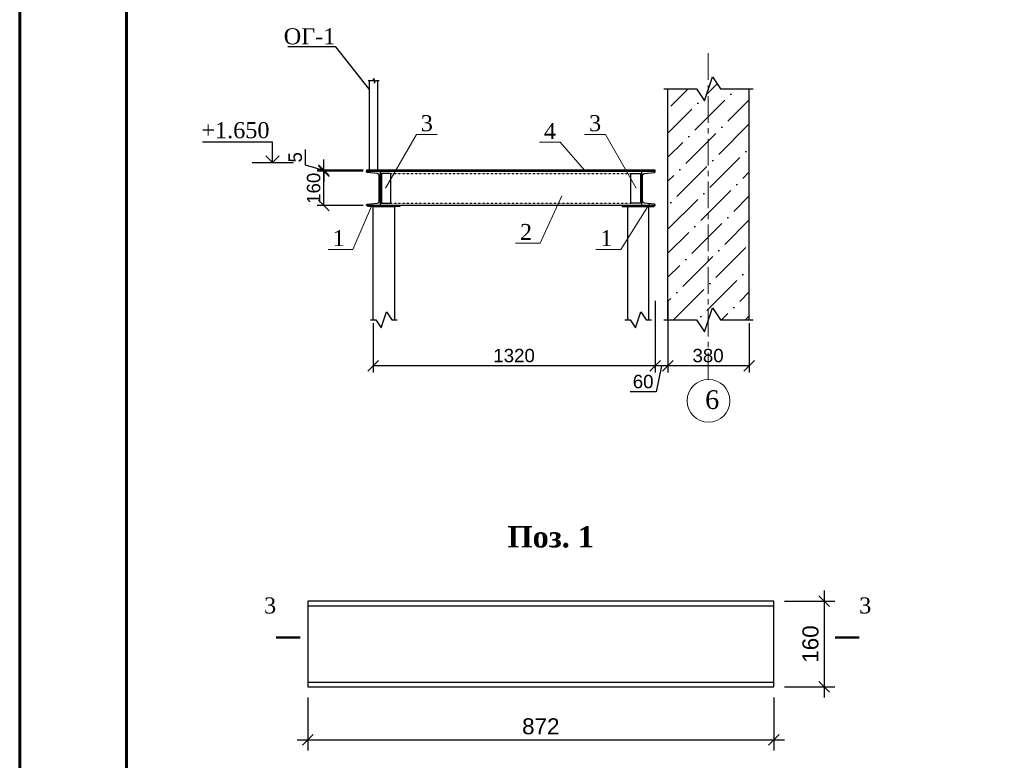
# Model space of a CAD drawing. Header units: millimetres. Extents: x 2063114 to 14983986, y -126020516 to 213791.
# Tile 132 of 256: x 2320392 to 2338818, y -1566533 to -1552682. Entities that reach past the tile are written whole.
import ezdxf
from ezdxf.enums import TextEntityAlignment as Align

# ---------------------------------------------------------------- set-up
doc = ezdxf.new("R2010")
doc.units = ezdxf.units.MM
doc.linetypes.add('ACAD_ISO03W100', pattern=[30, 12, -18])
doc.linetypes.add('CENTERX2', pattern=[4, 2.5, -0.5, 0.5, -0.5])
doc.layers.get('Defpoints').update_dxf_attribs({"color": 6, "lineweight": 35})
for name, color, linetype, lineweight in [('0_Ном._пера__7', 7, 'Continuous', 30), ('АСО-оси', 24, 'CENTERX2', 20), ('Текст', 7, 'Continuous', 15), ('Фундаменты', 252, 'Continuous', 25)]:
    doc.layers.add(name, color=color, linetype=linetype, lineweight=lineweight)
doc.layers.add('_print', color=6, linetype='Continuous', lineweight=60, plot=False)
doc.styles.get("Standard").update_dxf_attribs({"font": 'arial.ttf'})
doc.styles.add('TIMES', font='times.ttf')
doc.styles.add('Times New Roman', font='times.ttf')
doc.styles.add('СГЕНЕРИР_СТИЛЬ_2', font='timesbd.ttf')
doc.dimstyles.new('10', dxfattribs={"dimtxt": 300, "dimasz": 200, "dimexe": 200, "dimexo": 200, "dimgap": 100, "dimtad": 1, "dimlfac": 0.1, "dimtxsty": 'Standard', "dimblk": 'OBLIQUE', "dimcen": 200, "dimdle": 200, "dimclrd": 256, "dimclre": 256, "dimclrt": 256, "dimadec": 0, "dimazin": 0, "dimtfac": 1, "dimtmove": 0, "dimatfit": 3, "dimldrblk": 'OBLIQUE', "dimfxl": 1, "dimlwd": -1, "dimlwe": -1, "dimarcsym": 0})
doc.dimstyles.new('25', dxfattribs={"dimscale": 100, "dimtxt": 2.5, "dimasz": 2, "dimexe": 1.25, "dimexo": 0.625, "dimtad": 1, "dimdec": 0, "dimlfac": 0.25, "dimtxsty": 'Standard', "dimblk": 'OBLIQUE', "dimcen": 2, "dimdle": 0.008, "dimclrd": 256, "dimclre": 256, "dimclrt": 256, "dimadec": 0, "dimazin": 0, "dimtfac": 1, "dimtdec": 0, "dimtmove": 1, "dimatfit": 2, "dimfxl": 1.25, "dimarcsym": 0})

# ---------------------------------------------------------------- blocks, each defined once
blk = doc.blocks.new('_Oblique')
at = {"color": 0, "linetype": 'ByBlock', "lineweight": -2}
blk.add_line((-0.5, -0.5), (0.5, 0.5), dxfattribs=at)
blk = doc.blocks.new('*D1066')
at = {"transparency": 16777216}
for p, q in [((2325784, -1565359), (2325784, -1566352)), ((2334504, -1565359), (2334504, -1566352)), ((2325584, -1566152), (2334704, -1566152))]:
    blk.add_line(p, q, dxfattribs=at)
at = {"layer": 'Defpoints', "color": 0, "lineweight": 30, "transparency": 16777216}
for p in [(2325784, -1565159), (2334504, -1565159), (2334504, -1566152)]:
    blk.add_point(p, dxfattribs=at)
at = {"transparency": 16777216, "xscale": 200, "yscale": 200, "zscale": 200, "rotation": 180}
blk.add_blockref('_Oblique', (2325784, -1566152), dxfattribs=at)
at = {"transparency": 16777216, "xscale": 200, "yscale": 200, "zscale": 200}
blk.add_blockref('_Oblique', (2334504, -1566152), dxfattribs=at)
at = {"transparency": 16777216, "insert": (2330144, -1565899), "char_height": 300, "attachment_point": 5}
blk.add_mtext('872', dxfattribs=at)
blk = doc.blocks.new('*D1067')
at = {"transparency": 16777216}
for p, q in [((2335444, -1563359), (2335444, -1565359)), ((2334704, -1563559), (2335644, -1563559)), ((2334704, -1565159), (2335644, -1565159))]:
    blk.add_line(p, q, dxfattribs=at)
at = {"layer": 'Defpoints', "color": 0, "lineweight": 30, "transparency": 16777216}
for p in [(2334504, -1563559), (2334504, -1565159), (2335444, -1565159)]:
    blk.add_point(p, dxfattribs=at)
at = {"transparency": 16777216, "xscale": 200, "yscale": 200, "zscale": 200}
for p, rotation in [((2335444, -1563559), 90), ((2335444, -1565159), 270)]:
    blk.add_blockref('_Oblique', p, dxfattribs=dict(at, rotation=rotation))
at = {"transparency": 16777216, "insert": (2335191, -1564359), "char_height": 300, "attachment_point": 5, "rotation": 90}
blk.add_mtext('160', dxfattribs=at)
blk = doc.blocks.new('*D847')
at = {"layer": 'Defpoints', "color": 0, "linetype": 'Continuous', "lineweight": 30, "transparency": 16777216}
for p in [(2326084, -1555495), (2326884, -1555495), (2326884, -1555515)]:
    blk.add_point(p, dxfattribs=at)
at = {"layer": 'Текст', "linetype": 'Continuous', "lineweight": -2, "transparency": 16777216}
for p, q in [((2325738, -1555402), (2325738, -1555111)), ((2326084, -1555495), (2326084, -1555295)), ((2326084, -1555505), (2325738, -1555402)), ((2326821, -1555495), (2325959, -1555495)), ((2326821, -1555515), (2325959, -1555515)), ((2326084, -1555515), (2326084, -1555495)), ((2326084, -1555515), (2326084, -1555495)), ((2326084, -1555515), (2326084, -1555715))]:
    blk.add_line(p, q, dxfattribs=at)
at = {"layer": 'Текст', "linetype": 'Continuous', "lineweight": -2, "transparency": 16777216, "xscale": 200, "yscale": 200, "zscale": 200}
for p, rotation in [((2326084, -1555495), 270), ((2326084, -1555515), 90)]:
    blk.add_blockref('_Oblique', p, dxfattribs=dict(at, rotation=rotation))
at = {"layer": 'Текст', "linetype": 'Continuous', "transparency": 16777216, "insert": (2325549, -1555256), "char_height": 250, "attachment_point": 5, "rotation": 90}
blk.add_mtext('5', dxfattribs=at)
blk = doc.blocks.new('*D849')
at = {"layer": 'Defpoints', "color": 0, "linetype": 'Continuous', "lineweight": 30, "transparency": 16777216}
for p in [(2332284, -1557875), (2332524, -1557875), (2332284, -1559155)]:
    blk.add_point(p, dxfattribs=at)
at = {"layer": 'Текст', "linetype": 'Continuous', "lineweight": -2, "transparency": 16777216}
for p, q in [((2332284, -1557937), (2332284, -1559280)), ((2332524, -1557937), (2332524, -1559280)), ((2332525, -1559155), (2332283, -1559155)), ((2332404, -1559155), (2332301, -1559642)), ((2332301, -1559642), (2331817, -1559642))]:
    blk.add_line(p, q, dxfattribs=at)
at = {"layer": 'Текст', "linetype": 'Continuous', "lineweight": -2, "transparency": 16777216, "xscale": 200, "yscale": 200, "zscale": 200, "rotation": 180}
blk.add_blockref('_Oblique', (2332284, -1559155), dxfattribs=at)
at = {"layer": 'Текст', "linetype": 'Continuous', "lineweight": -2, "transparency": 16777216, "xscale": 200, "yscale": 200, "zscale": 200}
blk.add_blockref('_Oblique', (2332524, -1559155), dxfattribs=at)
at = {"layer": 'Текст', "linetype": 'Continuous', "transparency": 16777216, "insert": (2332059, -1559451), "char_height": 250, "attachment_point": 5}
blk.add_mtext('60', dxfattribs=at)
blk = doc.blocks.new('*D850')
at = {"layer": 'Defpoints', "color": 0, "linetype": 'Continuous', "lineweight": 30, "transparency": 16777216}
for p in [(2326084, -1555515), (2326884, -1555515), (2326884, -1556155)]:
    blk.add_point(p, dxfattribs=at)
at = {"layer": 'Текст', "linetype": 'Continuous', "lineweight": -2, "transparency": 16777216}
for p, q in [((2326821, -1555515), (2325959, -1555515)), ((2326084, -1556156), (2326084, -1555515)), ((2326821, -1556155), (2325959, -1556155))]:
    blk.add_line(p, q, dxfattribs=at)
at = {"layer": 'Текст', "linetype": 'Continuous', "lineweight": -2, "transparency": 16777216, "xscale": 200, "yscale": 200, "zscale": 200}
for p, rotation in [((2326084, -1555515), 90), ((2326084, -1556155), 270)]:
    blk.add_blockref('_Oblique', p, dxfattribs=dict(at, rotation=rotation))
at = {"layer": 'Текст', "linetype": 'Continuous', "transparency": 16777216, "insert": (2325894, -1555835), "char_height": 250, "attachment_point": 5, "rotation": 90}
blk.add_mtext('160', dxfattribs=at)
blk = doc.blocks.new('_Open90')
at = {"color": 0, "linetype": 'ByBlock', "lineweight": -2}
for p, q in [((0, 0), (-1, 0)), ((-0.5, 0.5), (0, 0)), ((0, 0), (-0.5, -0.5))]:
    blk.add_line(p, q, dxfattribs=at)
blk = doc.blocks.new('*D851')
at = {"layer": 'Defpoints', "color": 0, "linetype": 'Continuous', "lineweight": 30, "transparency": 16777216}
for p in [(2332284, -1557875), (2327004, -1558293), (2327004, -1559155)]:
    blk.add_point(p, dxfattribs=at)
at = {"layer": 'Текст', "linetype": 'Continuous', "lineweight": -2, "transparency": 16777216}
for p, q in [((2332284, -1557937), (2332284, -1559280)), ((2327004, -1558356), (2327004, -1559280)), ((2332285, -1559155), (2327003, -1559155))]:
    blk.add_line(p, q, dxfattribs=at)
at = {"layer": 'Текст', "linetype": 'Continuous', "lineweight": -2, "transparency": 16777216, "xscale": 200, "yscale": 200, "zscale": 200, "rotation": 180}
blk.add_blockref('_Oblique', (2327004, -1559155), dxfattribs=at)
at = {"layer": 'Текст', "linetype": 'Continuous', "lineweight": -2, "transparency": 16777216, "xscale": 200, "yscale": 200, "zscale": 200}
blk.add_blockref('_Oblique', (2332284, -1559155), dxfattribs=at)
at = {"layer": 'Текст', "linetype": 'Continuous', "transparency": 16777216, "insert": (2329644, -1558965), "char_height": 250, "attachment_point": 5}
blk.add_mtext('1320', dxfattribs=at)
blk = doc.blocks.new('*U106')
at = {"color": 0, "linetype": 'ByBlock', "lineweight": -2, "ltscale": 100}
blk.add_lwpolyline([(0, 0), (64, 0), (64, 2.3, 0.385314), (60.8, 5.8), (12.7, 10.6, -0.385314), (5, 19), (5, 141, -0.385314), (12.7, 149.4), (60.8, 154.2, 0.385314), (64, 157.7), (64, 160), (0, 160)], format="xyb", close=True, dxfattribs=at)
blk = doc.blocks.new('*D852')
at = {"layer": 'Defpoints', "color": 0, "linetype": 'Continuous', "lineweight": 30, "transparency": 16777216}
for p in [(2332524, -1558293), (2334044, -1558293), (2332524, -1559155)]:
    blk.add_point(p, dxfattribs=at)
at = {"layer": 'Текст', "linetype": 'Continuous', "lineweight": -2, "transparency": 16777216}
for p, q in [((2332524, -1558356), (2332524, -1559280)), ((2334044, -1558356), (2334044, -1559280)), ((2334045, -1559155), (2332523, -1559155))]:
    blk.add_line(p, q, dxfattribs=at)
at = {"layer": 'Текст', "linetype": 'Continuous', "lineweight": -2, "transparency": 16777216, "xscale": 200, "yscale": 200, "zscale": 200, "rotation": 180}
blk.add_blockref('_Oblique', (2332524, -1559155), dxfattribs=at)
at = {"layer": 'Текст', "linetype": 'Continuous', "lineweight": -2, "transparency": 16777216, "xscale": 200, "yscale": 200, "zscale": 200}
blk.add_blockref('_Oblique', (2334044, -1559155), dxfattribs=at)
at = {"layer": 'Текст', "linetype": 'Continuous', "transparency": 16777216, "insert": (2333274, -1558965), "char_height": 250, "attachment_point": 5}
blk.add_mtext('380', dxfattribs=at)
blk = doc.blocks.new('*U1590')
at = {"color": 0, "ltscale": 25}
blk.add_lwpolyline([(-59400, 42000), (0, 42000), (0, 0), (-59400, 0)], close=True, dxfattribs=at)
at = {"color": 0, "lineweight": 60, "ltscale": 25}
blk.add_lwpolyline([(-57400, 41500), (-500, 41500), (-500, 500), (-57400, 500)], close=True, dxfattribs=at)

msp = doc.modelspace()

# ---------------------------------------------------------------- hatches: boundary and pattern name
h = msp.add_hatch()
h.set_pattern_fill('ANSI36', color=253, scale=100)
h.set_pattern_definition([(45, (2582057.46, -1798284.67), (168.3798, 617.3926), [793.75, -158.75, 0, -158.75])])
h.paths.add_polyline_path([(2334043.98608, -1553973.90535), (2333508.98608, -1553973.90535), (2333358.98608, -1553748.90535), (2333208.98608, -1554198.90535), (2333058.98608, -1553973.90535), (2332523.98608, -1553973.90535), (2332523.98608, -1558293.45246), (2333058.98608, -1558293.45246), (2333208.98608, -1558518.45246), (2333358.98608, -1558068.45246), (2333508.98608, -1558293.45246), (2334043.98608, -1558293.45246)])
at = {"layer": 'Текст', "linetype": 'Continuous', "lineweight": 20}
h = msp.add_hatch(dxfattribs=at)
h.set_pattern_fill('ANSI31', scale=50)
h.set_pattern_definition([(45, (1710490.68, -1701096.85), (-112.2532, 112.2532), [])])
h.paths.add_polyline_path([(2332283.98608, -1555495.41438), (2332283.98608, -1555515.41438), (2326883.98608, -1555515.41438), (2326883.98608, -1555495.41438)])

# ---------------------------------------------------------------- linework, layer by layer
for p, q in [((2332523.98608, -1558293.45246), (2332523.98608, -1553973.90535)), ((2334043.98608, -1558293.45246), (2334043.98608, -1553973.90535))]:
    msp.add_line(p, q)
at = {"color": 7, "linetype": 'Continuous', "lineweight": 25, "ltscale": 150}
msp.add_line((2324739.63809, -1555355.37019), (2325510.86332, -1555355.37019), dxfattribs=at)
for points in [[(2332448.98608, -1553973.90535), (2333058.98608, -1553973.90535), (2333208.98608, -1554198.90535), (2333358.98608, -1553748.90535), (2333508.98608, -1553973.90535), (2334118.98608, -1553973.90535)], [(2327159.98608, -1555557.75269), (2327159.98608, -1556113.07606)], [(2332007.98608, -1555557.75269), (2332007.98608, -1556113.07606)], [(2327003.98608, -1558293.45246), (2327003.98608, -1556175.41438), (2327403.98608, -1556175.41438), (2327403.98608, -1558293.45246)], [(2332168.31062, -1558293.45246), (2332168.31062, -1556175.41438), (2331768.31062, -1556175.41438), (2331768.31062, -1558293.45246)], [(2332448.98608, -1558293.45246), (2333058.98608, -1558293.45246), (2333208.98608, -1558518.45246), (2333358.98608, -1558068.45246), (2333508.98608, -1558293.45246), (2334118.98608, -1558293.45246)], [(2326953.98608, -1558293.45246), (2327053.98608, -1558293.45246), (2327153.98608, -1558443.45246), (2327253.98608, -1558143.45246), (2327353.98608, -1558293.45246), (2327453.98608, -1558293.45246)], [(2331718.31062, -1558293.45246), (2331818.31062, -1558293.45246), (2331918.31062, -1558443.45246), (2332018.31062, -1558143.45246), (2332118.31062, -1558293.45246), (2332218.31062, -1558293.45246)], [(2325784.48338, -1563642.57331), (2334504.48338, -1563642.57331)], [(2325784.48338, -1565074.57331), (2334504.48338, -1565074.57331)]]:
    msp.add_lwpolyline(points)
at = {"color": 7, "linetype": 'ByBlock', "lineweight": 18}
for points in [[(2328204.18829, -1554828.32469), (2327814.94986, -1554828.32469), (2327239.98608, -1555835.41438)], [(2330963.78388, -1554828.32469), (2331353.0223, -1554828.32469), (2331927.98608, -1555835.41438)], [(2330118.91394, -1554973.40749), (2330508.15237, -1554973.40749), (2330958.90231, -1555495.41438)]]:
    msp.add_lwpolyline(points, dxfattribs=at)
at = {"color": 7, "linetype": 'Continuous', "lineweight": 25, "ltscale": 150}
msp.add_lwpolyline([(2325125.2507, -1555230.37019), (2325125.2507, -1554972.09057), (2323810.62203, -1554972.09057)], dxfattribs=at)
for points in [[(2327139.98608, -1555557.75269), (2327139.98608, -1556113.07606), (2327339.98608, -1556113.07606), (2327339.98608, -1555557.75269)], [(2332027.98608, -1555557.75269), (2332027.98608, -1556113.07606), (2331827.98608, -1556113.07606), (2331827.98608, -1555557.75269)]]:
    msp.add_lwpolyline(points, close=True)
at = {"color": 7, "linetype": 'ByBlock', "lineweight": 15, "ltscale": 50}
for points in [[(2329670.86086, -1556861.65326), (2330133.40497, -1556862.50108), (2330536.30796, -1555978.18683)], [(2326164.93835, -1556976.77638), (2326627.48247, -1556977.6242), (2326992.98112, -1556122.71487)], [(2331176.74302, -1556976.77638), (2331639.28713, -1556977.6242), (2332174.99105, -1556122.71487)]]:
    msp.add_lwpolyline(points, dxfattribs=at)
at = {"lineweight": 30}
for points in [[(2326903.98608, -1556155.41438), (2327503.98608, -1556155.41438), (2327503.98608, -1556175.41438), (2326903.98608, -1556175.41438)], [(2332268.31062, -1556155.41438), (2331668.31062, -1556155.41438), (2331668.31062, -1556175.41438), (2332268.31062, -1556175.41438)], [(2325784.48338, -1565158.57331), (2334504.48338, -1565158.57331), (2334504.48338, -1563558.57331), (2325784.48338, -1563558.57331)]]:
    msp.add_lwpolyline(points, close=True, dxfattribs=at)
for points in [[(2325641.33249, -1564236.89405, 45, 45, 0), (2325191.33249, -1564236.89405, 45, 45, 0), (2325341.33249, -1564236.89405, 0, 60, 0), (2325341.33249, -1563936.89405, 0, 0, 0), (2325341.33249, -1563486.89405, 0, 0, 0)], [(2335651.86193, -1564236.89405, 45, 45, 0), (2336101.86193, -1564236.89405, 45, 45, 0), (2335951.86193, -1564236.89405, 0, 60, 0), (2335951.86193, -1563936.89405, 0, 0, 0), (2335951.86193, -1563486.89405, 0, 0, 0)]]:
    msp.add_lwpolyline(points, format="xyseb")
at = {"color": 0, "linetype": 'ByBlock', "lineweight": 13}
msp.add_circle((2333283.98608, -1559809.37516), 400, dxfattribs=at)
at = {"layer": '_print', "ltscale": 100}
msp.add_lwpolyline([(2379792.08613, -1579001.43901), (2320392.08613, -1579001.43901), (2320392.08613, -1537001.43901), (2379792.08613, -1537001.43901)], close=True, dxfattribs=at)
at = {"layer": 'АСО-оси', "color": 1, "lineweight": 15, "ltscale": 200}
msp.add_line((2333274.09085, -1559409.49757), (2333274.09085, -1553308.03334), dxfattribs=at)
at = {"layer": 'Текст', "color": 7, "linetype": 'Continuous', "lineweight": 30}
for p, q in [((2332027.98608, -1555515.41438), (2327139.98608, -1555515.41438)), ((2332027.98608, -1556155.41438), (2327139.98608, -1556155.41438))]:
    msp.add_line(p, q, dxfattribs=at)
msp.add_lwpolyline([(2326883.98608, -1555515.41438), (2332283.98608, -1555515.41438), (2332283.98608, -1555495.41438), (2326883.98608, -1555495.41438)], close=True, dxfattribs=at)
at = {"layer": 'Фундаменты', "color": 0, "linetype": 'Continuous'}
for points in [[(2326936.98608, -1553984.3781), (2326308.28496, -1553191.34953), (2325407.5379, -1553191.34953)], [(2326912.22759, -1553817.92427), (2327004.28502, -1553817.92427), (2327019.86476, -1553782.10457), (2327030.71879, -1553867.07234), (2327048.80842, -1553818.26122), (2327118.45651, -1553818.26122)]]:
    msp.add_lwpolyline(points, dxfattribs=at)
at = {"layer": 'Фундаменты', "color": 0, "linetype": 'Continuous', "lineweight": 30}
msp.add_lwpolyline([(2327086.98608, -1553818.26122), (2327086.98608, -1555495.41438), (2326936.98608, -1555495.41438), (2326936.98608, -1553817.92427)], dxfattribs=at)
at = {"layer": 'Фундаменты', "color": 7, "linetype": 'ACAD_ISO03W100', "ltscale": 0.1}
for points in [[(2327339.98608, -1555557.75269), (2331827.98608, -1555557.75269)], [(2327339.98608, -1556113.07606), (2331827.98608, -1556113.07606)]]:
    msp.add_lwpolyline(points, dxfattribs=at)

# ---------------------------------------------------------------- block references
msp.add_blockref('*U1590', (2379792.08613, -1579001.43901))
at = {"color": 7, "linetype": 'Continuous', "lineweight": 25, "ltscale": 150, "xscale": -250, "yscale": 250, "zscale": 250, "rotation": 90}
msp.add_blockref('_Open90', (2325125.2507, -1555355.37019), dxfattribs=at)
at = {"layer": 'Текст', "color": 7, "linetype": 'Continuous', "lineweight": 30, "yscale": 4, "zscale": 4}
for p, xscale in [((2327139.98608, -1556155.41438), -4), ((2332027.98608, -1556155.41438), 4)]:
    msp.add_blockref('*U106', p, dxfattribs=dict(at, xscale=xscale))

# ---------------------------------------------------------------- texts
at = {"style": 'Times New Roman'}
msp.add_text('3', height=300, dxfattribs=at).set_placement((2325191.33249, -1563786.89405), align=Align.RIGHT)
msp.add_text('3', height=300, dxfattribs=at).set_placement((2336101.86193, -1563786.89405))
at = {"color": 0, "insert": (2333219.41581, -1559612.66821), "char_height": 350, "width": 259.6914203, "attachment_point": 1, "style": 'TIMES'}
msp.add_mtext('6', dxfattribs=at)
at = {"layer": '0_Ном._пера__7', "linetype": 'Continuous', "insert": (2330330.10998, -1562357.01075), "char_height": 400, "attachment_point": 5, "style": 'СГЕНЕРИР_СТИЛЬ_2'}
msp.add_mtext('Поз. 1', dxfattribs=at)
at = {"layer": 'Фундаменты', "color": 7, "linetype": 'Continuous', "lineweight": 30, "style": 'TIMES'}
msp.add_text('+1.650', height=300, dxfattribs=at).set_placement((2323792.01947, -1554897.9127))
at = {"layer": 'Фундаменты', "color": 7, "linetype": 'Continuous', "lineweight": 30, "char_height": 300, "attachment_point": 5, "style": 'TIMES'}
for s, insert in [('ОГ-1', (2325816.71395, -1552994.46477)), ('3', (2328010.92186, -1554618.90831)), ('3', (2331159.75587, -1554618.90831)), ('4', (2330314.88594, -1554763.9911)), ('1', (2326360.91035, -1556767.36)), ('2', (2329866.83286, -1556652.23688)), ('1', (2331372.71501, -1556767.36))]:
    msp.add_mtext(s, dxfattribs=dict(at, insert=insert))

# ---------------------------------------------------------------- dimensions: what is measured, and where the dimension line sits
dim = msp.add_linear_dim(base=(2335443.6973, -1565158.57331), p1=(2334504.48338, -1563558.57331), p2=(2334504.48338, -1565158.57331), angle=90, dimstyle='10')
dim.commit()
dim.dimension.update_dxf_attribs({"geometry": '*D1067', "text_midpoint": (2335190.52541, -1564358.57331)})
dim = msp.add_linear_dim(base=(2334504.48338, -1566151.80915), p1=(2325784.48338, -1565158.57331), p2=(2334504.48338, -1565158.57331), dimstyle='10')
dim.commit()
dim.dimension.update_dxf_attribs({"geometry": '*D1066', "text_midpoint": (2330144.48338, -1565898.63725)})
at = {"layer": 'Текст', "color": 0, "linetype": 'Continuous'}
dim = msp.add_linear_dim(base=(2326084.1046, -1555495.41438), p1=(2326883.98608, -1555515.41438), p2=(2326883.98608, -1555495.41438), angle=90, dimstyle='25', dxfattribs=at)
dim.commit()
dim.dimension.update_dxf_attribs({"geometry": '*D847', "text_midpoint": (2325548.5913, -1555339.14988)})
dim = msp.add_linear_dim(base=(2326084.1046, -1555515.41438), p1=(2326883.98608, -1556155.41438), p2=(2326883.98608, -1555515.41438), angle=90, dimstyle='25', dxfattribs=at)
dim.commit()
dim.dimension.update_dxf_attribs({"geometry": '*D850', "text_midpoint": (2326084.1046, -1555835.41438), "dimtype": 160})
dim = msp.add_linear_dim(base=(2327003.98608, -1559154.99769), p1=(2332283.98608, -1557874.96148), p2=(2327003.98608, -1558293.45246), dimstyle='25', dxfattribs=at)
dim.commit()
dim.dimension.update_dxf_attribs({"geometry": '*D851', "text_midpoint": (2329643.98608, -1558964.76917)})
for base, p1, p2, picture, middle in [((2332283.98608, -1559154.99769), (2332523.98608, -1557874.96148), (2332283.98608, -1557874.96148), '*D849', (2332238.42353, -1559641.60198)), ((2332523.98608, -1559154.99769), (2334043.98608, -1558293.45246), (2332523.98608, -1558293.45246), '*D852', (2333274.09085, -1559154.99769))]:
    dim = msp.add_linear_dim(base=base, p1=p1, p2=p2, dimstyle='25', dxfattribs=at)
    dim.commit()
    dim.dimension.update_dxf_attribs({"geometry": picture, "text_midpoint": middle, "dimtype": 160})

doc.saveas('drawing.dxf')
